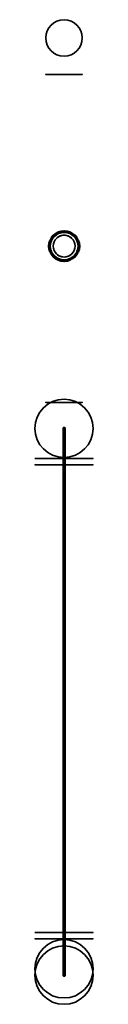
# Model space of a CAD drawing. Header units: millimetres. Extents: x -8 to 8, y -8 to 262.
import ezdxf

# ---------------------------------------------------------------- set-up
doc = ezdxf.new("R2010")
doc.units = ezdxf.units.MM
doc.layers.add('1', color=7, linetype='Continuous', true_color=0xffffff)
doc.layers.add('61', color=7, linetype='Continuous', true_color=0xffffff)

msp = doc.modelspace()

# ---------------------------------------------------------------- linework, layer by layer
at = {"layer": '1', "color": 163, "linetype": 'Continuous', "lineweight": 70}
for p, q in [((0, 150, -35), (0, 150, -1155)), ((0, 10, -25), (0, 140, -25)), ((0, 140, -1165), (0, 10, -1165)), ((0, 0), (0, 0, -15)), ((0, 0, -1175), (0, 0, -1190))]:
    msp.add_line(p, q, dxfattribs=at)
at = {"layer": '1', "color": 252, "linetype": 'Continuous', "lineweight": 35}
for centre, radius in [((0, 257.11, -173.26), 5), ((0, 257.11, -303.26), 5), ((0, 150, -35), 8), ((0, 150, -1155), 8), ((0, 1.74, -580), 8), ((0, 1.74, -595), 8), ((0, 0), 8), ((0, 0, -15), 8), ((0, 0, -1175), 8), ((0, 0, -1190), 8)]:
    msp.add_circle(centre, radius, dxfattribs=at)
at = {"layer": '1', "color": 252, "linetype": 'Continuous', "lineweight": 35, "extrusion": (0, -1, -1.30104e-15)}
for centre, radius in [((0, -163.26, -247.11), 5), ((0, -163.26, -157.11), 5), ((0, -25, -140), 8), ((0, -25, -10), 8)]:
    msp.add_circle(centre, radius, dxfattribs=at)
at = {"layer": '1', "color": 252, "linetype": 'Continuous', "lineweight": 35, "extrusion": (0, 1, 0)}
for centre, radius in [((0, -313.26, 247.11), 5), ((0, -313.26, 157.11), 5), ((0, -570, 141.74), 8), ((0, -1165, 140), 8), ((0, -570, 11.74), 8), ((0, -1165, 10), 8)]:
    msp.add_circle(centre, radius, dxfattribs=at)
at = {"layer": '1', "color": 163, "linetype": 'Continuous', "lineweight": 70}
msp.add_circle((0.03, 200), 4, dxfattribs=at)
at = {"layer": '1', "color": 252, "linetype": 'Continuous', "lineweight": 35, "extrusion": (0, 0, -1)}
for centre in [(-0.03, 200, 1100), (-0.03, 200, 280)]:
    msp.add_circle(centre, 3, dxfattribs=at)
at = {"layer": '1', "color": 163, "linetype": 'Continuous', "lineweight": 70, "extrusion": (1, 0, 0)}
for centre, start, end in [((140, -1155), 270, 0), ((140, -35), 0, 90), ((10, -1175), 90, 180), ((10, -15), 180, 270)]:
    msp.add_arc(centre, 10, start, end, dxfattribs=at)
at = {"layer": '1', "color": 252, "linetype": 'Continuous', "lineweight": 35}
for points, knots in [([(0, 204, -318.26), (1.12, 204.01, -318.26), (2.16, 203.53, -317.85), (3.21, 202.48, -317.12), (3.49, 202.07, -316.86), (3.9, 201.14, -316.41), (4.02, 200.6, -316.23), (4.04, 199.5, -316.22), (3.92, 198.95, -316.38), (3.53, 198, -316.81), (3.26, 197.59, -317.08), (2.57, 196.87, -317.57), (2.16, 196.58, -317.8), (1.2, 196.14, -318.14), (0.65, 196.01, -318.25), (-0.45, 195.99, -318.27), (-1.01, 196.1, -318.19), (-2, 196.51, -317.88), (-2.43, 196.8, -317.66), (-3.14, 197.51, -317.18), (-3.43, 197.92, -316.92), (-3.83, 198.85, -316.49), (-3.96, 199.39, -316.31), (-3.98, 200.5, -316.29), (-3.86, 201.05, -316.45), (-3.47, 202, -316.87), (-3.2, 202.42, -317.13), (-2.5, 203.14, -317.62), (-2.09, 203.44, -317.84), (-1.11, 203.87, -318.17), (-0.56, 204, -318.26), (0, 204, -318.26)], [0, 0, 0, 0, 0.125, 0.125, 0.1875, 0.1875, 0.25, 0.25, 0.3125, 0.3125, 0.375, 0.375, 0.4375, 0.4375, 0.5, 0.5, 0.5625, 0.5625, 0.625, 0.625, 0.6875, 0.6875, 0.75, 0.75, 0.8125, 0.8125, 0.875, 0.875, 0.9375, 0.9375, 1, 1, 1, 1]), ([(-3.97, 200, -310.22), (-3.97, 199.44, -310.22), (-3.85, 198.9, -310.06), (-3.45, 197.96, -309.63), (-3.17, 197.55, -309.38), (-2.47, 196.84, -308.9), (-2.05, 196.54, -308.67), (-1.07, 196.12, -308.35), (-0.52, 196, -308.26), (0.59, 196, -308.27), (1.14, 196.12, -308.37), (2.11, 196.54, -308.7), (2.53, 196.84, -308.93), (3.23, 197.55, -309.42), (3.51, 197.96, -309.69), (3.91, 198.9, -310.13), (4.03, 199.44, -310.3), (4.03, 200.55, -310.3), (3.91, 201.09, -310.14), (3.51, 202.03, -309.69), (3.24, 202.44, -309.43), (2.54, 203.15, -308.94), (2.13, 203.44, -308.71), (1.16, 203.87, -308.37), (0.61, 204, -308.27), (-0.5, 204, -308.26), (-1.05, 203.89, -308.35), (-2.03, 203.47, -308.67), (-2.46, 203.17, -308.89), (-3.17, 202.46, -309.37), (-3.45, 202.04, -309.63), (-3.85, 201.1, -310.06), (-3.97, 200.56, -310.22), (-3.97, 200, -310.22)], [0, 0, 0, 0, 0.0625, 0.0625, 0.125, 0.125, 0.1875, 0.1875, 0.25, 0.25, 0.3125, 0.3125, 0.375, 0.375, 0.4375, 0.4375, 0.5, 0.5, 0.5625, 0.5625, 0.625, 0.625, 0.6875, 0.6875, 0.75, 0.75, 0.8125, 0.8125, 0.875, 0.875, 0.9375, 0.9375, 1, 1, 1, 1]), ([(0.04, 203, -1088.01), (0.58, 203, -1088.01), (1.09, 202.83, -1088.24), (1.8, 202.46, -1088.95), (2.02, 202.24, -1089.45), (2.03, 202.24, -1090.53), (1.81, 202.45, -1091.03), (1.1, 202.83, -1091.75), (0.58, 203, -1091.98), (-0.49, 203, -1091.99), (-1.01, 202.84, -1091.76), (-1.73, 202.47, -1091.04), (-1.95, 202.26, -1090.54), (-1.95, 202.25, -1089.46), (-1.73, 202.47, -1088.95), (-1.02, 202.84, -1088.24), (-0.51, 203, -1088.01), (0.04, 203, -1088.01)], [0, 0, 0, 0, 0.125, 0.125, 0.25, 0.25, 0.375, 0.375, 0.5, 0.5, 0.625, 0.625, 0.75, 0.75, 0.875, 0.875, 1, 1, 1, 1]), ([(0.04, 197, -1088.01), (-0.51, 197, -1088.01), (-1.02, 197.16, -1088.24), (-1.73, 197.53, -1088.95), (-1.95, 197.74, -1089.46), (-1.95, 197.75, -1090.53), (-1.73, 197.54, -1091.04), (-1.01, 197.16, -1091.76), (-0.5, 197, -1091.98), (0.57, 197, -1091.98), (1.09, 197.17, -1091.75), (1.8, 197.55, -1091.04), (2.03, 197.76, -1090.54), (2.02, 197.76, -1089.45), (1.8, 197.55, -1088.95), (1.09, 197.17, -1088.24), (0.58, 197, -1088.01), (0.04, 197, -1088.01)], [0, 0, 0, 0, 0.125, 0.125, 0.25, 0.25, 0.375, 0.375, 0.5, 0.5, 0.625, 0.625, 0.75, 0.75, 0.875, 0.875, 1, 1, 1, 1])]:
    msp.add_open_spline(points, degree=3, knots=knots, dxfattribs=at)
at = {"layer": '1', "color": 163, "linetype": 'Continuous', "lineweight": 70}
for p in [(0, 150, -1165), (0, 150, -25), (0, 0, -1165), (0, 0, -25), (0, 0, -595)]:
    msp.add_point(p, dxfattribs=at)
at = {"layer": '61', "color": 23, "linetype": 'Continuous', "lineweight": 70}
msp.add_point((0, 0), dxfattribs=at)

doc.saveas('drawing.dxf')
